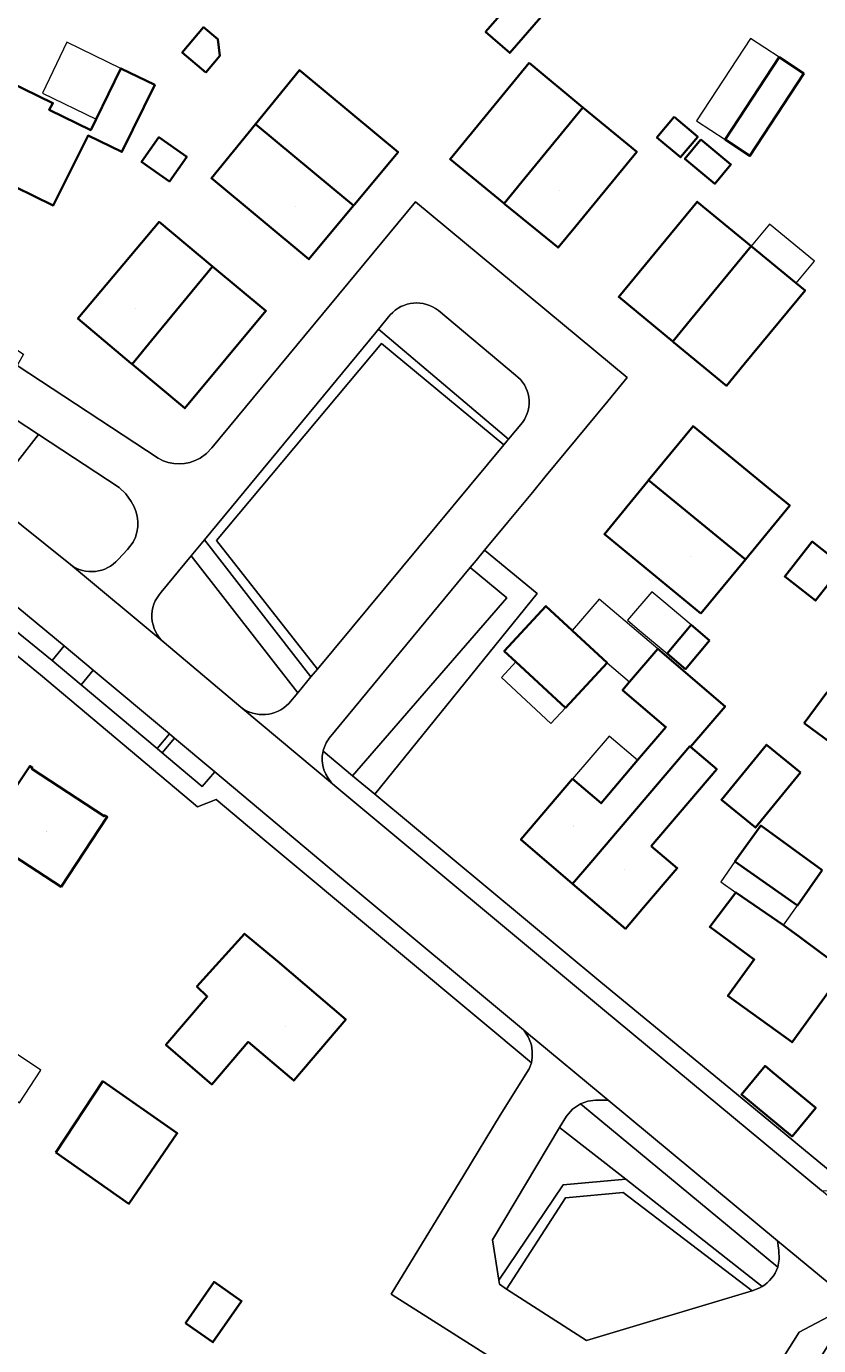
# Model space of a CAD drawing. Header units: metres. Extents: x 200176 to 205485, y 394066 to 399855.
# Tile 117 of 230: x 203375 to 203446, y 396762 to 396881. Entities that reach past the tile are written whole.
import ezdxf
from ezdxf.enums import TextEntityAlignment as Align

# ---------------------------------------------------------------- set-up
doc = ezdxf.new("R2010")
doc.units = ezdxf.units.M
for name, color, linetype, lineweight in [('B-WE-GR-BEPLANTING_CULTUUR_HEESTERS-GV', 90, 'Continuous', 18), ('B-WE-GR-BEPLANTING_CULTUUR_ROOS-GV', 90, 'Continuous', 18), ('B-WE-GR-HAAG-GV', 90, 'Continuous', 13), ('B-WE-OG-BEBOUWING-GV', 7, 'Continuous', 35), ('B-WE-OG-BEBOUWING-T18', 10, 'Continuous', 18), ('B-WE-OG-BEBOUWING_LUIFEL-GV', 7, 'Continuous', 18), ('B-WE-OG-TERREIN_CULTUURSCHEIDING-GV', 7, 'Continuous', 18), ('B-WE-OG-TERREIN_ERF-GV', 7, 'Continuous', 18), ('B-WE-VH-GOOT-G', 170, 'Continuous', 18), ('B-WE-VH-VERHARDING_ASFALT-GV', 252, 'Continuous', 18), ('B-WE-VH-VERHARDING_FUNDERING_ZAND-GV', 7, 'Continuous', 18), ('B-WE-VH-VERHARDING_STRAATBAKSTEEN-GV', 252, 'Continuous', 18), ('B-WE-VH-VERHARDING_TEGEL-GV', 252, 'Continuous', 18)]:
    doc.layers.add(name, color=color, linetype=linetype, lineweight=lineweight)
doc.styles.add('NLCS-ISO-M20-T18', font='NLCS-ISO.ttf', dxfattribs={"height": 0.036})

msp = doc.modelspace()

# ---------------------------------------------------------------- linework, layer by layer
at = {"layer": 'B-WE-GR-BEPLANTING_CULTUUR_HEESTERS-GV', "flags": 128}
for points in [[(203375.781, 396844.053), (203371.244, 396838.28), (203371.953, 396837.729), (203378.631, 396832.38)], [(203384.064, 396838.038), (203383.601, 396838.726), (203383.011, 396839.309), (203375.781, 396844.053)], [(203382.909, 396832.852), (203383.75, 396833.752), (203384.241, 396834.395)]]:
    msp.add_lwpolyline(points, dxfattribs=at)
at = {"layer": 'B-WE-GR-BEPLANTING_CULTUUR_HEESTERS-GV'}
for points in [[(203384.241, 396834.395, 0.289593), (203384.064, 396838.038)], [(203378.631, 396832.38, 0.3917485), (203382.909, 396832.852)]]:
    msp.add_lwpolyline(points, format="xyb", dxfattribs=at)
at = {"layer": 'B-WE-GR-BEPLANTING_CULTUUR_HEESTERS-GV', "flags": 128}
for points in [[(203403.913, 396813.453), (203405.897, 396811.805), (203420.468, 396829.803), (203415.743, 396833.674), (203414.988, 396832.761), (203414.454, 396832.115), (203417.746, 396829.393)], [(203428.39, 396777.28), (203422.47, 396781.913), (203416.448, 396771.856), (203417.031, 396768.235), (203422.79, 396776.771)]]:
    msp.add_lwpolyline(points, close=True, dxfattribs=at)
at = {"layer": 'B-WE-GR-BEPLANTING_CULTUUR_ROOS-GV'}
for points in [[(203411.601, 396855.151, 0.4021997), (203407.297, 396854.77)], [(203419.139, 396845.138, 0.4224707), (203418.503, 396849.37)], [(203386.775, 396829.921, 0.4290482), (203387.033, 396825.39)], [(203393.901, 396819.597, 0.3803361), (203398.2, 396819.934)], [(203440.609, 396767.666, 0.1715909), (203442.013, 396769.394)]]:
    msp.add_lwpolyline(points, format="xyb", dxfattribs=at)
at = {"layer": 'B-WE-GR-BEPLANTING_CULTUUR_ROOS-GV', "flags": 128}
for points in [[(203407.297, 396854.77), (203406.24, 396853.491), (203417.888, 396843.632), (203419.139, 396845.138)], [(203418.503, 396849.37), (203411.601, 396855.151)], [(203399.006, 396820.904), (203389.461, 396833.175), (203386.775, 396829.921)], [(203387.033, 396825.39), (203393.901, 396819.597)], [(203398.2, 396819.934), (203399.006, 396820.904)], [(203442.013, 396769.394), (203424.332, 396784.05), (203423.632, 396783.577), (203423.087, 396782.931), (203422.47, 396781.913), (203428.39, 396777.28)], [(203428.39, 396777.28), (203440.609, 396767.666)]]:
    msp.add_lwpolyline(points, dxfattribs=at)
msp.add_lwpolyline([(203447.045, 396765.217), (203443.949, 396763.567), (203435.022, 396749.431), (203437.463, 396747.992), (203447.876, 396764.536)], close=True, dxfattribs=at)
at = {"layer": 'B-WE-GR-HAAG-GV', "flags": 128}
for points in [[(203405.993, 396853.191), (203390.64, 396834.602), (203400.188, 396822.326), (203400.763, 396823.018), (203391.715, 396834.549), (203406.514, 396852.208), (203417.458, 396843.114), (203417.726, 396843.437), (203417.888, 396843.632), (203406.24, 396853.491)], [(203369.661, 396831.918), (203368.568, 396830.583), (203372.799, 396827.203), (203376.993, 396823.786), (203378.065, 396825.101), (203373.927, 396828.528)], [(203387.501, 396817.204), (203380.675, 396822.926), (203379.597, 396821.613), (203386.391, 396815.902)], [(203386.848, 396815.513), (203390.447, 396812.481), (203391.568, 396813.797), (203387.96, 396816.819)]]:
    msp.add_lwpolyline(points, close=True, dxfattribs=at)
msp.add_lwpolyline([(203440.609, 396767.666), (203428.39, 396777.28), (203422.79, 396776.771), (203417.031, 396768.235), (203417.088, 396767.883), (203417.715, 396767.43), (203423.001, 396775.613), (203428.155, 396776.105), (203439.74, 396767.291)], dxfattribs=at)
at = {"layer": 'B-WE-GR-HAAG-GV'}
msp.add_lwpolyline([(203439.74, 396767.291, 0.0715821), (203440.609, 396767.666)], format="xyb", dxfattribs=at)
at = {"layer": 'B-WE-OG-BEBOUWING-GV', "flags": 128}
for points in [[(203415.828, 396880.14), (203418.005, 396878.26), (203420.781, 396881.474), (203418.603, 396883.354)], [(203390.778, 396876.511), (203392.016, 396877.989), (203391.851, 396879.488), (203390.557, 396880.559), (203388.656, 396878.288)], [(203419.732, 396877.365), (203412.652, 396868.741), (203417.504, 396864.758), (203419.086, 396866.693), (203424.554, 396873.377)], [(203442.139, 396877.861), (203437.306, 396870.482), (203439.524, 396869.029), (203444.355, 396876.41)], [(203380.925, 396872.309), (203380.449, 396871.339), (203376.709, 396873.157), (203377.065, 396873.764), (203371.753, 396876.332), (203371.172, 396875.26), (203367.096, 396866.834), (203365.947, 396864.491), (203371.453, 396861.793), (203372.572, 396864.022), (203373.689, 396866.248), (203377.092, 396864.58), (203380.21, 396870.852), (203383.239, 396869.375), (203386.189, 396875.386), (203383.161, 396876.866)], [(203404.079, 396864.661), (203407.994, 396869.367), (203406.072, 396870.966), (203399.154, 396876.721), (203395.208, 396871.873), (203402.082, 396866.169), (203404.006, 396864.573)], [(203423.911, 396862.732), (203429.376, 396869.389), (203424.554, 396873.377), (203419.086, 396866.693), (203417.504, 396864.758), (203417.598, 396864.681), (203422.325, 396860.8)], [(203432.74, 396872.516), (203431.191, 396870.685), (203433.301, 396868.899), (203434.85, 396870.73)], [(203395.208, 396871.873), (203391.262, 396867.025), (203399.999, 396859.756), (203404.006, 396864.573), (203402.082, 396866.169)], [(203388.161, 396869.572), (203386.562, 396870.697), (203385.01, 396868.49), (203386.609, 396867.366), (203387.506, 396866.734), (203389.059, 396868.94)], [(203435.124, 396870.484), (203433.694, 396868.756), (203436.388, 396866.527), (203437.817, 396868.254)], [(203434.195, 396854.317), (203439.632, 396860.937), (203434.802, 396864.912), (203427.764, 396856.379), (203432.608, 396852.385)], [(203384.087, 396850.424), (203384.164, 396850.36), (203385.893, 396852.465), (203391.358, 396859.116), (203386.572, 396863.103), (203379.295, 396854.459)], [(203439.632, 396860.937), (203434.195, 396854.317), (203432.608, 396852.385), (203432.702, 396852.308), (203437.417, 396848.418), (203439.007, 396850.347), (203444.462, 396856.961), (203443.669, 396857.613)], [(203391.358, 396859.116), (203385.893, 396852.465), (203384.164, 396850.36), (203388.869, 396846.398), (203396.143, 396855.129)], [(203437.184, 396834.428), (203439.118, 396832.844), (203443.098, 396837.684), (203441.167, 396839.271), (203434.435, 396844.804), (203430.445, 396839.949)], [(203435.139, 396828.005), (203439.118, 396832.844), (203437.184, 396834.428), (203430.445, 396839.949), (203430.368, 396839.855), (203426.479, 396835.123)], [(203447.854, 396832.272), (203445.111, 396834.442), (203442.645, 396831.325), (203445.389, 396829.156)], [(203422.997, 396819.55), (203426.727, 396823.582), (203423.589, 396826.485), (203421.238, 396828.66), (203417.508, 396824.627), (203418.555, 396823.658)], [(203435.915, 396825.586), (203434.269, 396826.974), (203432.106, 396824.409), (203433.752, 396823.02)], [(203425.261, 396805.682), (203434.145, 396816.1), (203434.21, 396816.044), (203437.303, 396819.672), (203431.264, 396824.822), (203428.742, 396821.864), (203428.116, 396821.13), (203431.999, 396817.82), (203429.458, 396814.84), (203426.18, 396810.996), (203423.629, 396813.171), (203418.997, 396807.737), (203423.639, 396803.78)], [(203444.385, 396818.182), (203447.912, 396815.573), (203448.21, 396815.975), (203449.945, 396818.322), (203446.419, 396820.931)], [(203430.687, 396807.154), (203436.559, 396814.041), (203434.21, 396816.044), (203434.145, 396816.1), (203425.261, 396805.682), (203423.639, 396803.78), (203428.374, 396799.743), (203429.996, 396801.645), (203433.006, 396805.176)], [(203444.05, 396813.748), (203441.006, 396816.238), (203436.97, 396811.305), (203440.014, 396808.815)], [(203371.087, 396808.412), (203368.412, 396810.158), (203364.699, 396804.471), (203370.013, 396801), (203373.484, 396806.315), (203377.788, 396803.501), (203381.933, 396809.77), (203381.707, 396809.918), (203381.647, 396809.826), (203375.165, 396814.088), (203375.225, 396814.18), (203374.999, 396814.328), (203373.56, 396812.152)], [(203446.004, 396804.989), (203440.492, 396808.997), (203438.186, 396805.778), (203443.788, 396801.835)], [(203445.984, 396797.534), (203443.969, 396799.013), (203442.544, 396800.058), (203438.264, 396803.002), (203435.918, 396799.907), (203439.905, 396796.98), (203437.548, 396793.724), (203443.3, 396789.561), (203448, 396796.055)], [(203394.555, 396789.608), (203398.646, 396786.132), (203403.308, 396791.619), (203397.18, 396796.826), (203394.244, 396799.297), (203389.962, 396794.575), (203390.889, 396793.674), (203387.18, 396789.339), (203391.288, 396785.791)], [(203441.534, 396786.899), (203440.88, 396787.441), (203438.758, 396784.883), (203443.298, 396781.118), (203445.419, 396783.677)], [(203377.307, 396779.692), (203383.868, 396775.086), (203388.206, 396781.405), (203381.523, 396786.064)], [(203388.94, 396764.388), (203391.397, 396762.68), (203393.961, 396766.368), (203391.504, 396768.076)]]:
    msp.add_lwpolyline(points, close=True, dxfattribs=at)
at = {"layer": 'B-WE-OG-BEBOUWING_LUIFEL-GV', "flags": 128}
for points in [[(203442.139, 396877.861), (203439.579, 396879.537), (203434.745, 396872.159), (203437.306, 396870.482)], [(203380.925, 396872.309), (203383.161, 396876.866), (203378.302, 396879.227), (203376.137, 396874.659)], [(203443.669, 396857.613), (203445.298, 396859.584), (203441.268, 396862.916), (203439.632, 396860.937)], [(203432.106, 396824.409), (203434.269, 396826.974), (203431.801, 396829.056), (203430.737, 396829.953), (203428.567, 396827.393), (203429.637, 396826.49)], [(203426.727, 396823.582), (203428.742, 396821.864), (203431.264, 396824.822), (203426.023, 396829.291), (203423.589, 396826.485)], [(203418.555, 396823.658), (203417.258, 396822.268), (203421.688, 396818.135), (203422.997, 396819.55)], [(203429.458, 396814.84), (203426.907, 396817.016), (203423.629, 396813.171), (203426.18, 396810.996)], [(203438.264, 396803.002), (203442.544, 396800.058), (203443.788, 396801.835), (203438.186, 396805.778), (203436.927, 396803.948)], [(203371.408, 396785.901), (203374.07, 396784.14), (203375.983, 396787.069), (203373.357, 396788.821)]]:
    msp.add_lwpolyline(points, close=True, dxfattribs=at)
at = {"layer": 'B-WE-OG-TERREIN_CULTUURSCHEIDING-GV', "flags": 128}
for points in [[(203339.529, 396865.326), (203337.508, 396862.14), (203339.336, 396860.981), (203344.827, 396857.402), (203350.263, 396853.743), (203355.876, 396849.823), (203361.414, 396845.799), (203366.717, 396841.799), (203371.244, 396838.28), (203375.781, 396844.053), (203362.666, 396852.658), (203358.957, 396854.976), (203355.142, 396857.117), (203344.982, 396862.459)], [(203391.715, 396834.549), (203400.763, 396823.018), (203417.458, 396843.114), (203406.514, 396852.208)], [(203439.74, 396767.291), (203428.155, 396776.105), (203423.001, 396775.613), (203417.715, 396767.43), (203424.893, 396762.841)]]:
    msp.add_lwpolyline(points, close=True, dxfattribs=at)
for points in [[(203417.746, 396829.393), (203414.454, 396832.115), (203401.812, 396816.825)], [(203401.27, 396815.649), (203403.913, 396813.453), (203417.746, 396829.393)]]:
    msp.add_lwpolyline(points, dxfattribs=at)
at = {"layer": 'B-WE-OG-TERREIN_CULTUURSCHEIDING-GV'}
msp.add_lwpolyline([(203401.812, 396816.825, 0.1057171), (203401.27, 396815.649)], format="xyb", dxfattribs=at)
at = {"layer": 'B-WE-OG-TERREIN_ERF-GV', "flags": 128}
for points in [[(203415.828, 396880.14), (203418.603, 396883.354), (203420.781, 396881.474), (203418.005, 396878.26)], [(203390.557, 396880.559), (203391.851, 396879.488), (203392.016, 396877.989), (203390.778, 396876.511), (203388.656, 396878.288)], [(203417.504, 396864.758), (203412.652, 396868.741), (203419.732, 396877.365), (203424.554, 396873.377), (203429.376, 396869.389), (203423.911, 396862.732), (203422.325, 396860.8), (203417.598, 396864.681)], [(203437.306, 396870.482), (203442.139, 396877.861), (203444.355, 396876.41), (203439.524, 396869.029)], [(203406.072, 396870.966), (203407.994, 396869.367), (203404.079, 396864.661), (203404.006, 396864.573), (203399.999, 396859.756), (203391.262, 396867.025), (203395.208, 396871.873), (203399.154, 396876.721)], [(203432.74, 396872.516), (203434.85, 396870.73), (203433.301, 396868.899), (203431.191, 396870.685)], [(203386.562, 396870.697), (203388.161, 396869.572), (203389.059, 396868.94), (203387.506, 396866.734), (203386.609, 396867.366), (203385.01, 396868.49)], [(203435.124, 396870.484), (203437.817, 396868.254), (203436.388, 396866.527), (203433.694, 396868.756)], [(203432.702, 396852.308), (203432.608, 396852.385), (203427.764, 396856.379), (203434.802, 396864.912), (203439.632, 396860.937), (203443.669, 396857.613), (203444.462, 396856.961), (203439.007, 396850.347), (203437.417, 396848.418)], [(203384.164, 396850.36), (203384.087, 396850.424), (203379.295, 396854.459), (203386.572, 396863.103), (203391.358, 396859.116), (203396.143, 396855.129), (203388.869, 396846.398)], [(203439.118, 396832.844), (203435.139, 396828.005), (203426.479, 396835.123), (203430.368, 396839.855), (203430.445, 396839.949), (203434.435, 396844.804), (203441.167, 396839.271), (203443.098, 396837.684)], [(203447.854, 396832.272), (203445.389, 396829.156), (203442.645, 396831.325), (203445.111, 396834.442)], [(203426.727, 396823.582), (203422.997, 396819.55), (203418.555, 396823.658), (203417.508, 396824.627), (203421.238, 396828.66), (203423.589, 396826.485)], [(203434.269, 396826.974), (203435.915, 396825.586), (203433.752, 396823.02), (203432.106, 396824.409)], [(203434.21, 396816.044), (203436.559, 396814.041), (203430.687, 396807.154), (203433.006, 396805.176), (203429.996, 396801.645), (203428.374, 396799.743), (203423.639, 396803.78), (203418.997, 396807.737), (203423.629, 396813.171), (203426.18, 396810.996), (203429.458, 396814.84), (203431.999, 396817.82), (203428.116, 396821.13), (203428.742, 396821.864), (203431.264, 396824.822), (203437.303, 396819.672)], [(203444.05, 396813.748), (203440.014, 396808.815), (203436.97, 396811.305), (203441.006, 396816.238)], [(203373.56, 396812.152), (203374.999, 396814.328), (203375.225, 396814.18), (203375.165, 396814.088), (203381.647, 396809.826), (203381.707, 396809.918), (203381.933, 396809.77), (203377.788, 396803.501), (203373.484, 396806.315), (203370.013, 396801), (203364.699, 396804.471), (203368.412, 396810.158), (203371.087, 396808.412)], [(203438.186, 396805.778), (203440.492, 396808.997), (203446.004, 396804.989), (203443.788, 396801.835)], [(203443.969, 396799.013), (203445.984, 396797.534), (203448, 396796.055), (203443.3, 396789.561), (203437.548, 396793.724), (203439.905, 396796.98), (203435.918, 396799.907), (203438.264, 396803.002), (203442.544, 396800.058)], [(203397.18, 396796.826), (203403.308, 396791.619), (203398.646, 396786.132), (203394.555, 396789.608), (203391.288, 396785.791), (203387.18, 396789.339), (203390.889, 396793.674), (203389.962, 396794.575), (203394.244, 396799.297)], [(203441.534, 396786.899), (203445.419, 396783.677), (203443.298, 396781.118), (203438.758, 396784.883), (203440.88, 396787.441)], [(203377.307, 396779.692), (203381.523, 396786.064), (203388.206, 396781.405), (203383.868, 396775.086)], [(203388.94, 396764.388), (203391.504, 396768.076), (203393.961, 396766.368), (203391.397, 396762.68)]]:
    msp.add_lwpolyline(points, close=True, dxfattribs=at)
for points in [[(203371.753, 396876.332), (203377.065, 396873.764), (203376.709, 396873.157), (203380.449, 396871.339), (203380.925, 396872.309), (203383.161, 396876.866), (203386.189, 396875.386), (203383.239, 396869.375), (203380.21, 396870.852), (203377.092, 396864.58), (203373.689, 396866.248)], [(203390.257, 396841.921), (203390.823, 396842.351), (203391.311, 396842.868), (203409.566, 396864.901), (203428.536, 396849.145), (203427.731, 396848.171), (203426.804, 396847.051), (203421.146, 396840.209), (203420.034, 396838.864), (203417.787, 396836.146), (203415.743, 396833.674), (203420.468, 396829.803), (203405.897, 396811.805), (203426.169, 396794.962), (203439.326, 396784.108), (203447.765, 396777.145)], [(203357.406, 396862.355), (203356.708, 396860.922), (203357.682, 396860.417), (203362.292, 396857.712), (203363.013, 396858.623), (203370.034, 396854.081), (203374.421, 396851.243), (203373.844, 396850.222), (203386.48, 396841.918)], [(203561.466, 396686.481), (203499.516, 396726.186), (203491.531, 396731.429), (203487.352, 396734.26), (203484.041, 396736.617), (203476.372, 396742.267), (203465.16, 396750.747), (203450.46, 396762.419), (203447.876, 396764.536), (203437.463, 396747.992), (203435.022, 396749.431), (203407.794, 396766.714), (203407.366, 396766.986), (203413.884, 396777.641), (203417.131, 396783.023), (203419.729, 396787.197), (203419.944, 396787.711), (203416.841, 396790.332), (203396.005, 396807.706), (203391.694, 396811.342), (203390.022, 396810.677), (203375.935, 396822.492), (203371.75, 396825.903)], [(203447.912, 396815.573), (203444.385, 396818.182), (203446.419, 396820.931)]]:
    msp.add_lwpolyline(points, dxfattribs=at)
at = {"layer": 'B-WE-OG-TERREIN_ERF-GV'}
msp.add_lwpolyline([(203386.48, 396841.918, 0.2634366), (203390.257, 396841.921)], format="xyb", dxfattribs=at)
at = {"layer": 'B-WE-VH-GOOT-G', "flags": 128}
for points in [[(203318.721, 396877.675), (203320.243, 396879.951), (203320.773, 396879.664), (203323.841, 396878.068), (203335.141, 396872.152), (203338.474, 396870.407), (203340.972, 396869.099), (203344.653, 396867.172), (203349.373, 396864.742), (203356.708, 396860.922), (203357.682, 396860.417), (203362.292, 396857.712), (203363.327, 396857.105), (203369.099, 396853.341), (203373.844, 396850.222), (203386.48, 396841.918)], [(203384.064, 396838.038), (203383.601, 396838.726), (203383.011, 396839.309), (203375.781, 396844.053), (203362.666, 396852.658), (203358.957, 396854.976), (203355.142, 396857.117), (203344.982, 396862.459), (203339.529, 396865.326), (203337.052, 396866.628), (203325.282, 396872.775)], [(203382.909, 396832.852), (203383.75, 396833.752), (203384.241, 396834.395)], [(203419.89, 396789.493), (203419.647, 396790.039), (203419.334, 396790.548), (203419.244, 396790.669)], [(203419.944, 396787.711), (203420.021, 396788.243), (203420.019, 396788.781), (203419.937, 396789.313), (203419.89, 396789.493)], [(203407.794, 396766.714), (203407.366, 396766.986), (203413.884, 396777.641), (203417.131, 396783.023), (203419.729, 396787.197)], [(203419.944, 396787.711), (203419.729, 396787.197)], [(203424.332, 396784.05), (203423.632, 396783.577), (203423.087, 396782.931)], [(203426.816, 396784.362), (203425.681, 396784.362), (203424.989, 396784.283), (203424.332, 396784.05)], [(203423.087, 396782.931), (203422.47, 396781.913)], [(203422.47, 396781.913), (203416.448, 396771.856), (203417.031, 396768.235)], [(203442, 396771.77), (203442.109, 396770.886)], [(203442.013, 396769.394), (203442.152, 396770.134), (203442.109, 396770.886)], [(203417.031, 396768.235), (203417.088, 396767.883)], [(203417.088, 396767.883), (203417.715, 396767.43)], [(203417.715, 396767.43), (203424.893, 396762.841), (203439.74, 396767.291)]]:
    msp.add_lwpolyline(points, dxfattribs=at)
at = {"layer": 'B-WE-VH-GOOT-G'}
for points in [[(203386.48, 396841.918, 0.2634366), (203390.257, 396841.921)], [(203384.241, 396834.395, 0.289593), (203384.064, 396838.038)], [(203440.609, 396767.666, 0.1715909), (203442.013, 396769.394)], [(203439.74, 396767.291, 0.0715821), (203440.609, 396767.666)]]:
    msp.add_lwpolyline(points, format="xyb", dxfattribs=at)
at = {"layer": 'B-WE-VH-VERHARDING_ASFALT-GV', "flags": 128}
for points in [[(203572.843, 396687.974), (203569.73, 396690.088), (203566.392, 396692.282), (203502.028, 396733.551), (203498.701, 396735.744), (203495.169, 396738.122), (203488.404, 396742.894), (203481.058, 396748.235), (203473.517, 396753.899), (203468.885, 396757.438), (203463.163, 396762.003), (203453.783, 396769.756), (203453.046, 396770.368), (203446.675, 396775.659), (203445.941, 396776.269), (203426.311, 396792.568), (203402.329, 396812.562), (203402.291, 396812.594), (203393.901, 396819.597), (203387.033, 396825.39), (203378.631, 396832.38), (203371.953, 396837.729)], [(203373.927, 396828.528), (203378.065, 396825.101), (203380.675, 396822.926), (203387.501, 396817.204), (203387.96, 396816.819), (203391.568, 396813.797), (203403.488, 396803.794), (203419.244, 396790.669), (203419.87, 396790.148), (203420.33, 396789.765), (203426.096, 396784.962), (203426.816, 396784.362), (203442, 396771.77), (203442.692, 396771.198), (203447.644, 396767.108), (203448.365, 396766.46), (203454.227, 396761.605)]]:
    msp.add_lwpolyline(points, dxfattribs=at)
at = {"layer": 'B-WE-VH-VERHARDING_FUNDERING_ZAND-GV', "flags": 128}
for points in [[(203405.993, 396853.191), (203390.64, 396834.602), (203400.188, 396822.326), (203400.763, 396823.018), (203391.715, 396834.549), (203406.514, 396852.208), (203417.458, 396843.114), (203417.726, 396843.437), (203417.888, 396843.632), (203406.24, 396853.491)], [(203369.661, 396831.918), (203368.568, 396830.583), (203372.799, 396827.203), (203376.993, 396823.786), (203378.065, 396825.101), (203373.927, 396828.528)], [(203387.501, 396817.204), (203380.675, 396822.926), (203379.597, 396821.613), (203386.391, 396815.902)], [(203391.568, 396813.797), (203387.96, 396816.819), (203386.848, 396815.513), (203390.447, 396812.481)]]:
    msp.add_lwpolyline(points, close=True, dxfattribs=at)
for points in [[(203440.609, 396767.666), (203428.39, 396777.28), (203422.79, 396776.771), (203417.031, 396768.235), (203417.088, 396767.883), (203417.715, 396767.43), (203423.001, 396775.613), (203428.155, 396776.105)], [(203428.155, 396776.105), (203439.74, 396767.291)]]:
    msp.add_lwpolyline(points, dxfattribs=at)
at = {"layer": 'B-WE-VH-VERHARDING_FUNDERING_ZAND-GV'}
msp.add_lwpolyline([(203439.74, 396767.291, 0.0715821), (203440.609, 396767.666)], format="xyb", dxfattribs=at)
at = {"layer": 'B-WE-VH-VERHARDING_STRAATBAKSTEEN-GV', "flags": 128}
for points in [[(203386.48, 396841.918), (203373.844, 396850.222), (203369.099, 396853.341), (203363.327, 396857.105), (203362.292, 396857.712), (203357.682, 396860.417), (203356.708, 396860.922), (203349.373, 396864.742), (203344.653, 396867.172), (203340.972, 396869.099), (203338.474, 396870.407), (203335.141, 396872.152), (203323.841, 396878.068), (203320.773, 396879.664), (203320.243, 396879.951), (203318.721, 396877.675)], [(203325.282, 396872.775), (203337.052, 396866.628), (203339.529, 396865.326), (203344.982, 396862.459), (203355.142, 396857.117), (203358.957, 396854.976), (203362.666, 396852.658), (203375.781, 396844.053), (203383.011, 396839.309), (203383.601, 396838.726), (203384.064, 396838.038)], [(203401.812, 396816.825), (203414.454, 396832.115), (203414.988, 396832.761), (203415.743, 396833.674), (203417.787, 396836.146), (203420.034, 396838.864), (203421.146, 396840.209), (203426.804, 396847.051), (203427.731, 396848.171), (203428.536, 396849.145), (203409.566, 396864.901), (203391.311, 396842.868), (203390.823, 396842.351), (203390.257, 396841.921)], [(203390.64, 396834.602), (203405.993, 396853.191), (203406.24, 396853.491), (203407.297, 396854.77)], [(203411.601, 396855.151), (203418.503, 396849.37)], [(203419.139, 396845.138), (203417.888, 396843.632), (203417.726, 396843.437), (203417.458, 396843.114), (203400.763, 396823.018), (203400.188, 396822.326), (203399.006, 396820.904), (203398.2, 396819.934)], [(203384.241, 396834.395), (203383.75, 396833.752), (203382.909, 396832.852)], [(203386.775, 396829.921), (203389.461, 396833.175), (203390.64, 396834.602)], [(203378.631, 396832.38), (203387.033, 396825.39)], [(203393.901, 396819.597), (203402.291, 396812.594)], [(203439.74, 396767.291), (203424.893, 396762.841), (203417.715, 396767.43), (203417.088, 396767.883), (203417.031, 396768.235), (203416.448, 396771.856), (203422.47, 396781.913), (203423.087, 396782.931), (203423.632, 396783.577), (203424.332, 396784.05), (203424.989, 396784.283), (203425.681, 396784.362), (203426.816, 396784.362), (203426.096, 396784.962), (203420.33, 396789.765), (203419.87, 396790.148), (203419.244, 396790.669), (203419.334, 396790.548), (203419.647, 396790.039), (203419.89, 396789.493), (203419.937, 396789.313), (203420.019, 396788.781), (203420.021, 396788.243), (203419.944, 396787.711), (203419.729, 396787.197), (203417.131, 396783.023), (203413.884, 396777.641), (203407.366, 396766.986), (203407.794, 396766.714), (203435.022, 396749.431), (203443.949, 396763.567), (203447.045, 396765.217)], [(203448.365, 396766.46), (203447.644, 396767.108), (203442.692, 396771.198), (203442, 396771.77), (203442.109, 396770.886), (203442.152, 396770.134), (203442.013, 396769.394)]]:
    msp.add_lwpolyline(points, dxfattribs=at)
at = {"layer": 'B-WE-VH-VERHARDING_STRAATBAKSTEEN-GV'}
for points in [[(203407.297, 396854.77, -0.4021997), (203411.601, 396855.151)], [(203418.503, 396849.37, -0.4224707), (203419.139, 396845.138)], [(203390.257, 396841.921, -0.2634366), (203386.48, 396841.918)], [(203384.064, 396838.038, -0.289593), (203384.241, 396834.395)], [(203382.909, 396832.852, -0.3917485), (203378.631, 396832.38)], [(203387.033, 396825.39, -0.4290482), (203386.775, 396829.921)], [(203398.2, 396819.934, -0.3803361), (203393.901, 396819.597)], [(203401.27, 396815.649, -0.1057171), (203401.812, 396816.825)], [(203402.291, 396812.594, -0.2794036), (203401.27, 396815.649)], [(203442.013, 396769.394, -0.1715909), (203440.609, 396767.666)], [(203440.609, 396767.666, -0.0715821), (203439.74, 396767.291)]]:
    msp.add_lwpolyline(points, format="xyb", dxfattribs=at)
at = {"layer": 'B-WE-VH-VERHARDING_STRAATBAKSTEEN-GV', "flags": 128}
msp.add_lwpolyline([(203389.461, 396833.175), (203399.006, 396820.904), (203400.188, 396822.326), (203390.64, 396834.602)], close=True, dxfattribs=at)
at = {"layer": 'B-WE-VH-VERHARDING_TEGEL-GV', "flags": 128}
for points in [[(203371.75, 396825.903), (203375.935, 396822.492), (203390.022, 396810.677), (203391.694, 396811.342), (203396.005, 396807.706), (203416.841, 396790.332), (203419.944, 396787.711), (203420.021, 396788.243), (203420.019, 396788.781), (203419.937, 396789.313), (203419.89, 396789.493), (203419.647, 396790.039), (203419.334, 396790.548), (203419.244, 396790.669), (203403.488, 396803.794), (203391.568, 396813.797), (203390.447, 396812.481), (203386.848, 396815.513), (203386.391, 396815.902), (203379.597, 396821.613), (203376.993, 396823.786), (203372.799, 396827.203)], [(203447.765, 396777.145), (203439.326, 396784.108), (203426.169, 396794.962), (203405.897, 396811.805), (203403.913, 396813.453), (203401.27, 396815.649)], [(203402.291, 396812.594), (203402.329, 396812.562), (203426.311, 396792.568), (203445.941, 396776.269), (203447.492, 396776.248)]]:
    msp.add_lwpolyline(points, dxfattribs=at)
for points in [[(203378.065, 396825.101), (203376.993, 396823.786), (203379.597, 396821.613), (203380.675, 396822.926)], [(203387.501, 396817.204), (203386.391, 396815.902), (203386.848, 396815.513), (203387.96, 396816.819)], [(203442, 396771.77), (203426.816, 396784.362), (203425.681, 396784.362), (203424.989, 396784.283), (203424.332, 396784.05), (203442.013, 396769.394), (203442.152, 396770.134), (203442.109, 396770.886)]]:
    msp.add_lwpolyline(points, close=True, dxfattribs=at)
at = {"layer": 'B-WE-VH-VERHARDING_TEGEL-GV'}
msp.add_lwpolyline([(203401.27, 396815.649, 0.2794036), (203402.291, 396812.594)], format="xyb", dxfattribs=at)

# ---------------------------------------------------------------- texts
at = {"layer": 'B-WE-OG-BEBOUWING-T18', "style": 'NLCS-ISO-M20-T18'}
for s, rotation, p in [('82', 320.6, (203417.415, 396870.006)), ('82a', 320.2, (203402.92, 396869.522)), ('80a', 320.6, (203422.444, 396865.877)), ('84', 320.2, (203398.762, 396864.524)), ('80', 320.5, (203432.529, 396857.635)), ('86', 319.9, (203384.472, 396855.329)), ('78a', 320.5, (203437.548, 396853.495)), ('84a', 320.2, (203389.149, 396852.983)), ('78', 320.6, (203437.732, 396837.456)), ('76a', 320.6, (203434.165, 396833.118)), ('91', 326.7, (203376.497, 396808.425)), ('76', 319.5, (203423.745, 396808.946)), ('74', 319.5, (203428.282, 396805.078)), ('1', 324.1, (203442.31, 396795.016)), ('89', 319.6, (203397.922, 396790.947))]:
    msp.add_text(s, height=0.036, rotation=rotation, dxfattribs=at).set_placement(p, align=Align.MIDDLE)

doc.saveas('drawing.dxf')
